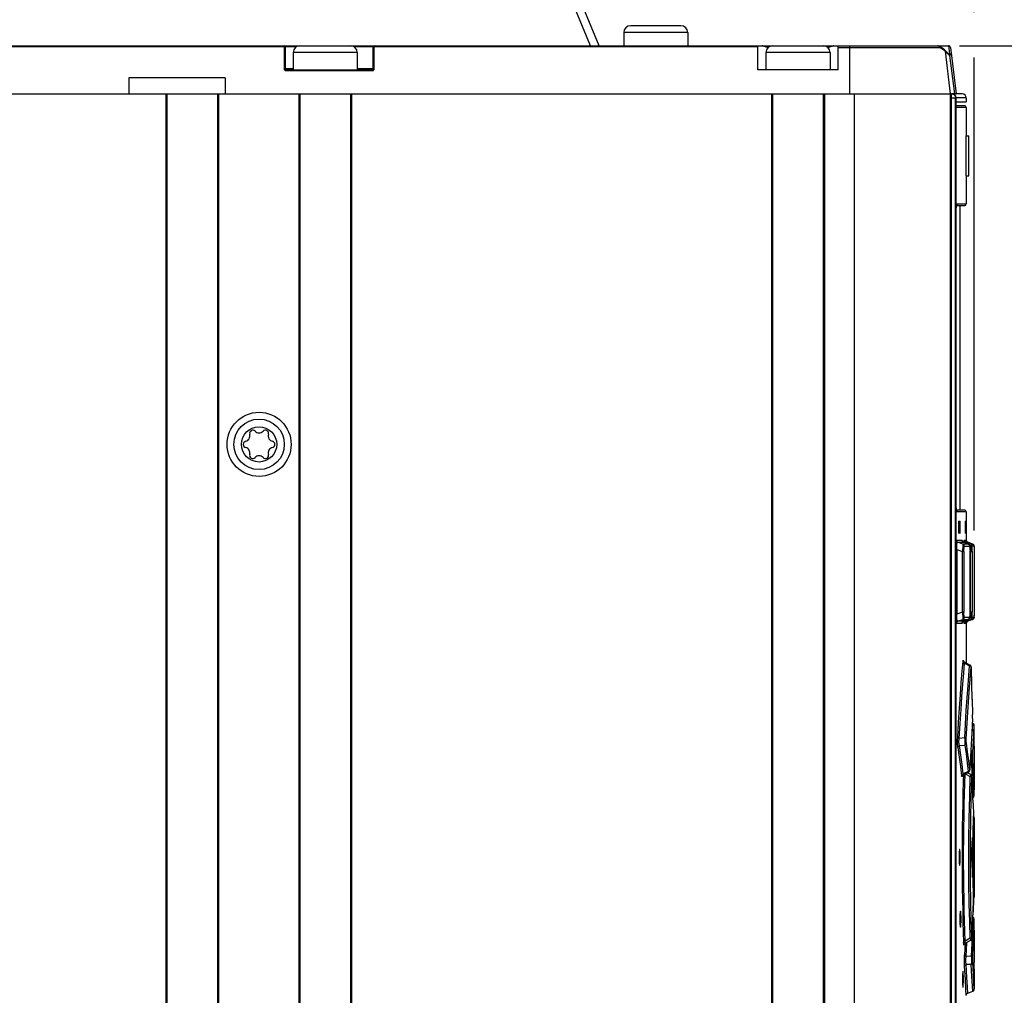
# Model space of a CAD drawing. Extents: x 0 to 594, y 0 to 420.
# Tile 19 of 51: x 224 to 249, y 242 to 266. Entities that reach past the tile are written whole.
import ezdxf

# ---------------------------------------------------------------- set-up
doc = ezdxf.new("R2010")
doc.units = 0
doc.header["$LTSCALE"] = 32.67
doc.layers.get('0').update_dxf_attribs({"linetype": 'CONTINUOUS'})
doc.styles.get("Standard").update_dxf_attribs({"font": 'txt', "width": 0.8})
doc.dimstyles.get("Standard").update_dxf_attribs({"dimtxt": 2.5, "dimasz": 2.5, "dimexe": 1.25, "dimexo": 0.625, "dimtad": 1, "dimcen": 2.5, "dimazin": 3, "dimtfac": 1, "dimtmove": 0, "dimatfit": 3})

# ---------------------------------------------------------------- blocks, each defined once
blk = doc.blocks.new('_FILLED')
at = {"color": 0, "linetype": 'BYBLOCK'}
blk.add_solid([(0, 0), (-1, 0.1429), (-1, -0.1429)], dxfattribs=at)
blk = doc.blocks.new('*D9')
at = {"color": 2, "linetype": 'CONTINUOUS'}
for p, q in [((199.576, 273.39), (199.576, 293.263)), ((247.978, 266.382), (247.978, 293.263)), ((199.576, 292.263), (223.777, 292.263)), ((247.978, 292.263), (223.777, 292.263)), ((247.978, 253.442), (247.978, 265.248))]:
    blk.add_line(p, q, dxfattribs=at)
at = {"color": 2, "linetype": 'CONTINUOUS', "xscale": 3.5, "yscale": 3.5, "zscale": 3.5, "rotation": 180}
blk.add_blockref('_FILLED', (199.576, 292.263), dxfattribs=at)
at = {"color": 2, "linetype": 'CONTINUOUS', "xscale": 3.5, "yscale": 3.5, "zscale": 3.5}
blk.add_blockref('_FILLED', (247.978, 292.263), dxfattribs=at)
at = {"color": 5, "linetype": 'CONTINUOUS', "width": 0.8}
blk.add_text('242', height=3.5, dxfattribs=at).set_placement((219.485, 293.138))
blk = doc.blocks.new('*D10')
at = {"color": 2, "linetype": 'CONTINUOUS'}
for p, q in [((236.394, 273.841), (245.941, 273.841)), ((249.837, 273.841), (274.466, 273.841)), ((273.466, 273.841), (273.466, 213.592)), ((273.466, 153.343), (273.466, 213.592)), ((211.719, 153.343), (274.466, 153.343))]:
    blk.add_line(p, q, dxfattribs=at)
at = {"color": 2, "linetype": 'CONTINUOUS', "xscale": 3.5, "yscale": 3.5, "zscale": 3.5}
for p, rotation in [((273.466, 273.841), 90), ((273.466, 153.343), 270)]:
    blk.add_blockref('_FILLED', p, dxfattribs=dict(at, rotation=rotation))
at = {"color": 5, "linetype": 'CONTINUOUS', "width": 0.8}
blk.add_text('602', height=3.5, rotation=90, dxfattribs=at).set_placement((272.591, 209.119))
blk = doc.blocks.new('*D12')
at = {"color": 2, "linetype": 'CONTINUOUS'}
for p, q in [((247.607, 265.543), (262.285, 265.543)), ((261.285, 265.543), (261.285, 219.543)), ((261.285, 173.543), (261.285, 219.543)), ((248.493, 173.543), (262.285, 173.543))]:
    blk.add_line(p, q, dxfattribs=at)
at = {"color": 2, "linetype": 'CONTINUOUS', "xscale": 3.5, "yscale": 3.5, "zscale": 3.5}
for p, rotation in [((261.285, 265.543), 90), ((261.285, 173.543), 270)]:
    blk.add_blockref('_FILLED', p, dxfattribs=dict(at, rotation=rotation))
at = {"color": 5, "linetype": 'CONTINUOUS', "width": 0.8}
blk.add_text('460', height=3.5, rotation=90, dxfattribs=at).set_placement((260.41, 214.52))

msp = doc.modelspace()

# ---------------------------------------------------------------- linework, layer by layer
at = {"color": 7, "linetype": 'CONTINUOUS'}
for p, q in [((238.401, 265.543), (237.505, 267.707)), ((238.618, 265.543), (237.69, 267.783)), ((240.656, 266.043), (239.396, 266.043)), ((239.226, 265.873), (239.226, 265.543)), ((240.826, 265.873), (239.226, 265.873)), ((240.826, 265.873), (240.826, 265.543)), ((200.076, 265.543), (247.331, 265.543)), ((202.902, 265.521), (230.75, 265.521)), ((230.75, 265.543), (230.75, 264.973)), ((230.776, 265.517), (230.776, 264.969)), ((231.055, 265.517), (230.776, 265.517)), ((232.976, 265.517), (232.496, 265.517)), ((232.976, 264.969), (232.976, 265.517)), ((233.002, 264.973), (233.002, 265.543)), ((233.002, 265.521), (242.576, 265.521)), ((242.576, 264.943), (242.576, 265.543)), ((244.576, 264.943), (244.576, 265.543)), ((244.576, 265.499), (247.109, 265.499)), ((244.868, 264.343), (244.868, 265.543)), ((247.14, 265.509), (247.083, 265.539)), ((247.248, 265.411), (247.212, 265.441)), ((247.347, 265.328), (247.234, 265.44)), ((247.331, 265.543), (247.356, 265.343)), ((247.381, 265.499), (247.523, 264.343)), ((230.976, 265.373), (230.976, 264.943)), ((232.576, 265.373), (230.976, 265.373)), ((232.576, 265.373), (232.576, 264.943)), ((242.776, 265.373), (242.776, 264.943)), ((244.376, 265.373), (242.776, 265.373)), ((244.376, 265.373), (244.376, 264.943)), ((247.248, 265.411), (247.377, 264.343)), ((247.362, 265.297), (247.248, 265.411)), ((247.331, 265.343), (247.356, 265.343)), ((247.362, 265.297), (247.481, 264.343)), ((230.976, 264.969), (230.776, 264.969)), ((230.802, 264.943), (230.802, 264.921)), ((230.802, 264.943), (232.95, 264.943)), ((232.976, 264.969), (232.576, 264.969)), ((232.95, 264.943), (232.95, 264.921)), ((244.576, 264.943), (242.576, 264.943)), ((226.876, 264.743), (226.876, 264.343)), ((229.276, 264.743), (226.876, 264.743)), ((229.276, 264.743), (229.276, 264.343)), ((230.802, 264.921), (232.95, 264.921)), ((199.796, 264.343), (247.523, 264.343)), ((227.796, 264.343), (227.796, 174.003)), ((227.824, 264.343), (227.824, 174.003)), ((229.087, 264.343), (229.087, 174.003)), ((229.116, 264.343), (229.116, 174.003)), ((231.116, 264.343), (231.116, 174.003)), ((231.144, 264.343), (231.144, 174.003)), ((232.407, 264.343), (232.407, 174.003)), ((232.436, 264.343), (232.436, 174.003)), ((242.916, 264.343), (242.916, 174.003)), ((242.944, 264.343), (242.944, 174.003)), ((244.207, 264.343), (244.207, 174.003)), ((244.236, 264.343), (244.236, 174.003)), ((244.976, 264.343), (244.976, 174.003)), ((247.376, 264.343), (247.376, 174.003)), ((247.376, 264.243), (247.517, 264.243)), ((247.408, 238.148), (247.408, 264.343)), ((247.434, 264.342), (247.417, 264.343)), ((247.433, 264.342), (247.448, 264.338)), ((247.678, 264.341), (247.436, 264.341)), ((247.448, 264.338), (247.462, 264.332)), ((247.462, 264.332), (247.474, 264.325)), ((247.507, 238.243), (247.507, 264.243)), ((247.516, 264.243), (247.516, 238.243)), ((247.517, 264.243), (247.517, 264.247)), ((247.517, 264.243), (247.517, 238.243)), ((247.778, 264.241), (247.517, 264.241)), ((247.778, 264.241), (247.778, 264.141)), ((247.517, 264.141), (247.778, 264.141)), ((247.738, 264.043), (247.517, 264.043)), ((247.778, 264.003), (247.517, 264.003)), ((247.778, 264.003), (247.778, 263.293)), ((247.769, 263.293), (247.769, 262.293)), ((247.769, 263.293), (247.838, 263.293)), ((247.83, 263.293), (247.83, 262.293)), ((247.838, 262.293), (247.838, 263.293)), ((247.769, 262.293), (247.838, 262.293)), ((247.778, 262.293), (247.778, 261.593)), ((247.517, 261.553), (247.738, 261.553)), ((247.525, 261.413), (247.528, 261.486)), ((247.528, 261.486), (247.534, 261.544)), ((247.548, 261.593), (247.778, 261.593)), ((247.628, 253.953), (247.628, 261.553)), ((247.524, 261.333), (247.525, 261.413)), ((247.524, 254.156), (247.524, 261.333)), ((247.524, 261.333), (247.524, 261.333)), ((247.525, 254.094), (247.524, 254.173)), ((247.524, 254.173), (247.524, 254.173)), ((247.524, 254.139), (247.524, 254.156)), ((247.528, 254.021), (247.525, 254.094)), ((247.534, 253.963), (247.528, 254.021)), ((247.541, 253.926), (247.534, 253.963)), ((247.738, 253.953), (247.536, 253.953)), ((247.548, 253.913), (247.541, 253.926)), ((247.778, 253.913), (247.548, 253.913)), ((247.778, 253.913), (247.778, 253.187)), ((247.584, 253.633), (247.584, 253.413)), ((247.587, 253.673), (247.62, 253.673)), ((247.603, 253.633), (247.603, 253.413)), ((247.623, 253.633), (247.603, 253.633)), ((247.623, 253.413), (247.623, 253.633)), ((247.751, 253.633), (247.751, 253.413)), ((247.764, 253.633), (247.751, 253.633)), ((247.753, 253.673), (247.764, 253.673)), ((247.764, 253.413), (247.764, 253.633)), ((247.62, 253.373), (247.587, 253.373)), ((247.603, 253.413), (247.623, 253.413)), ((247.751, 253.413), (247.764, 253.413)), ((247.764, 253.373), (247.753, 253.373)), ((247.527, 253.205), (247.668, 253.205)), ((247.566, 253.149), (247.707, 253.149)), ((247.692, 253.105), (247.566, 253.149)), ((247.668, 253.205), (247.673, 253.182)), ((247.668, 253.205), (247.673, 253.193)), ((247.673, 253.193), (247.674, 253.181)), ((247.674, 253.183), (247.673, 253.183)), ((247.673, 253.182), (247.687, 253.162)), ((247.687, 253.162), (247.707, 253.149)), ((247.707, 253.149), (247.707, 253.149)), ((247.827, 253.105), (247.708, 253.149)), ((247.728, 253.205), (247.775, 253.205)), ((247.767, 253.149), (247.814, 253.149)), ((247.89, 253.105), (247.767, 253.149)), ((247.775, 253.205), (247.775, 253.193)), ((247.775, 253.205), (247.78, 253.182)), ((247.935, 253.105), (247.814, 253.149)), ((247.814, 253.149), (247.814, 253.149)), ((247.517, 252.969), (247.542, 252.969)), ((247.542, 252.969), (247.542, 251.357)), ((247.542, 252.969), (247.679, 252.921)), ((247.679, 251.405), (247.679, 252.921)), ((247.679, 252.921), (247.719, 252.921)), ((247.826, 253.105), (247.692, 253.105)), ((247.719, 252.921), (247.719, 251.405)), ((247.865, 253.048), (247.731, 253.048)), ((247.827, 253.105), (247.826, 253.105)), ((247.874, 252.914), (247.874, 252.935)), ((247.874, 252.923), (247.885, 252.919)), ((247.874, 252.914), (247.874, 252.914)), ((247.885, 251.408), (247.885, 252.919)), ((247.885, 252.919), (247.924, 252.919)), ((247.935, 253.105), (247.89, 253.105)), ((247.924, 252.919), (247.924, 251.408)), ((247.974, 253.049), (247.93, 253.049)), ((247.935, 253.105), (247.935, 253.105)), ((247.935, 253.105), (247.955, 253.092)), ((247.955, 253.092), (247.969, 253.072)), ((247.969, 253.072), (247.974, 253.049)), ((247.975, 253.04), (247.975, 253.044)), ((247.975, 253.035), (247.975, 253.04)), ((247.975, 253.038), (247.975, 253.01)), ((247.975, 253.016), (247.975, 252.968)), ((247.975, 252.989), (247.975, 251.357)), ((247.874, 251.413), (247.874, 251.413)), ((247.885, 251.408), (247.874, 251.404)), ((247.924, 251.408), (247.885, 251.408)), ((247.542, 251.357), (247.517, 251.357)), ((247.679, 251.405), (247.542, 251.357)), ((247.566, 251.178), (247.692, 251.222)), ((247.707, 251.178), (247.566, 251.178)), ((247.719, 251.405), (247.679, 251.405)), ((247.707, 251.178), (247.687, 251.165)), ((247.692, 251.222), (247.826, 251.222)), ((247.707, 251.178), (247.707, 251.178)), ((247.827, 251.222), (247.708, 251.178)), ((247.722, 251.167), (247.721, 251.183)), ((247.731, 251.278), (247.865, 251.278)), ((247.767, 251.178), (247.89, 251.222)), ((247.814, 251.178), (247.767, 251.178)), ((247.935, 251.222), (247.814, 251.178)), ((247.814, 251.178), (247.814, 251.178)), ((247.826, 251.222), (247.827, 251.222)), ((247.89, 251.222), (247.935, 251.222)), ((247.93, 251.278), (247.974, 251.278)), ((247.956, 251.235), (247.935, 251.222)), ((247.935, 251.222), (247.935, 251.222)), ((247.969, 251.255), (247.956, 251.235)), ((247.974, 251.278), (247.969, 251.255)), ((247.975, 251.288), (247.974, 251.278)), ((247.976, 251.385), (247.975, 251.315)), ((247.975, 251.308), (247.975, 251.33)), ((247.975, 251.287), (247.975, 251.315)), ((247.668, 251.121), (247.527, 251.121)), ((247.775, 251.121), (247.728, 251.121)), ((247.78, 251.145), (247.775, 251.121)), ((247.775, 251.133), (247.775, 251.121)), ((247.775, 251.128), (247.776, 251.131)), ((247.778, 251.139), (247.778, 250.133)), ((247.869, 250.086), (247.735, 250.155)), ((247.737, 250.132), (247.86, 250.069)), ((247.822, 249.581), (247.86, 250.069)), ((247.905, 249.994), (247.904, 250.018)), ((247.916, 249.613), (247.905, 250.001)), ((247.905, 249.994), (247.905, 249.995)), ((247.778, 248.952), (247.822, 249.581)), ((247.926, 249.229), (247.916, 249.618)), ((247.926, 249.232), (247.935, 248.852)), ((247.738, 248.268), (247.778, 248.952)), ((247.934, 248.75), (247.913, 248.403)), ((247.934, 248.76), (247.935, 248.772)), ((247.934, 248.75), (247.935, 248.77)), ((247.934, 248.75), (247.934, 248.746)), ((247.935, 248.853), (247.935, 248.852)), ((247.935, 248.823), (247.935, 248.836)), ((247.935, 248.784), (247.935, 248.796)), ((247.938, 248.625), (247.927, 248.629)), ((247.93, 248.473), (247.938, 248.625)), ((247.969, 248.42), (247.978, 248.569)), ((247.978, 248.569), (247.977, 248.575)), ((247.978, 248.062), (247.978, 248.565)), ((247.738, 248.268), (247.602, 248.251)), ((247.913, 248.403), (247.89, 247.955)), ((247.608, 248.073), (247.74, 248.089)), ((247.81, 247.916), (247.779, 248.137)), ((247.903, 247.947), (247.911, 248.111)), ((247.942, 247.902), (247.95, 248.064)), ((247.89, 247.955), (247.87, 247.493)), ((247.881, 247.752), (247.903, 247.751)), ((247.903, 247.947), (247.89, 247.947)), ((247.87, 247.502), (247.869, 247.479)), ((247.871, 247.499), (247.87, 247.502)), ((247.975, 247.592), (247.975, 247.563)), ((247.976, 247.523), (247.978, 247.523)), ((247.978, 247.523), (247.978, 247.098)), ((247.825, 247.427), (247.701, 247.366)), ((247.701, 247.346), (247.833, 247.412)), ((247.751, 247.371), (247.877, 247.3)), ((247.888, 247.349), (247.803, 247.396)), ((247.921, 247.286), (247.92, 247.296)), ((247.92, 247.292), (247.922, 247.273)), ((247.921, 247.281), (247.921, 247.286)), ((247.922, 247.276), (247.921, 247.281)), ((247.922, 247.276), (247.935, 246.957)), ((247.922, 247.273), (247.922, 247.276)), ((247.978, 247.098), (247.969, 246.825)), ((247.977, 247.073), (247.977, 247.09)), ((247.946, 246.64), (247.935, 246.964)), ((247.969, 246.822), (247.969, 246.826)), ((247.97, 246.829), (247.97, 246.83)), ((247.946, 246.641), (247.956, 246.325)), ((247.956, 246.327), (247.956, 246.325)), ((247.957, 246.287), (247.956, 246.3)), ((247.957, 246.261), (247.957, 246.274)), ((247.976, 246.156), (247.978, 246.268)), ((247.978, 246.268), (247.978, 244.298)), ((247.952, 245.934), (247.956, 246.235)), ((247.956, 246.232), (247.956, 246.231)), ((247.973, 245.937), (247.976, 246.156)), ((247.933, 245.743), (247.933, 245.762)), ((247.949, 245.572), (247.953, 245.988)), ((247.971, 245.741), (247.973, 245.937)), ((247.933, 245.743), (247.929, 245.743)), ((247.933, 244.823), (247.933, 245.743)), ((247.949, 245.614), (247.948, 245.284)), ((247.969, 245.518), (247.971, 245.741)), ((247.969, 245.283), (247.969, 245.518)), ((247.612, 245.483), (247.609, 245.48)), ((247.913, 245.386), (247.913, 245.181)), ((247.948, 245.302), (247.949, 244.953)), ((247.948, 245.283), (247.969, 245.283)), ((247.969, 245.049), (247.969, 245.283)), ((247.971, 244.826), (247.969, 245.049)), ((247.929, 244.823), (247.933, 244.823)), ((247.933, 244.805), (247.933, 244.823)), ((247.952, 244.633), (247.949, 244.996)), ((247.973, 244.63), (247.971, 244.826)), ((247.956, 244.32), (247.951, 244.715)), ((247.975, 244.473), (247.973, 244.63)), ((247.956, 244.335), (247.956, 244.334)), ((247.956, 244.267), (247.957, 244.28)), ((247.957, 244.294), (247.957, 244.307)), ((247.978, 244.298), (247.975, 244.473)), ((247.956, 244.241), (247.946, 243.925)), ((247.956, 244.241), (247.956, 244.24)), ((247.633, 243.942), (247.631, 243.939)), ((247.877, 243.266), (247.864, 243.676)), ((247.922, 243.291), (247.935, 243.61)), ((247.969, 243.747), (247.968, 243.743)), ((247.968, 243.743), (247.968, 243.726)), ((247.97, 243.736), (247.969, 243.748)), ((247.969, 243.744), (247.969, 243.746)), ((247.97, 243.738), (247.969, 243.744)), ((247.978, 243.469), (247.97, 243.738)), ((247.97, 243.736), (247.97, 243.738)), ((247.918, 243.279), (247.916, 243.3)), ((247.978, 243.469), (247.978, 243.043)), ((247.714, 243.119), (247.712, 243.161)), ((247.747, 243.14), (247.737, 242.851)), ((247.75, 243.142), (247.888, 243.217)), ((247.877, 243.266), (247.751, 243.196)), ((247.913, 243.132), (247.903, 242.816)), ((247.916, 243.251), (247.913, 243.132)), ((247.92, 243.273), (247.921, 243.277)), ((247.921, 243.277), (247.922, 243.291)), ((247.922, 243.291), (247.922, 243.294)), ((247.903, 242.816), (247.776, 242.811)), ((247.976, 243.043), (247.975, 243.038)), ((247.975, 243.038), (247.975, 243.003)), ((247.975, 243.003), (247.975, 242.975)), ((247.976, 243.043), (247.978, 243.043)), ((247.777, 242.617), (247.903, 242.62)), ((247.95, 242.504), (247.942, 242.664)), ((247.978, 242.503), (247.977, 242.668)), ((247.695, 242.443), (247.693, 242.44)), ((247.957, 242.363), (247.95, 242.504)), ((247.969, 242.147), (247.957, 242.363)), ((247.978, 242.503), (247.978, 242.001)), ((247.938, 241.942), (247.924, 242.191)), ((247.978, 241.998), (247.969, 242.147)), ((247.693, 242.046), (247.695, 242.043)), ((247.817, 241.898), (247.808, 242.044)), ((247.817, 241.898), (247.938, 241.942))]:
    msp.add_line(p, q, dxfattribs=at)
for points in [[(230.776, 265.517), (230.775, 265.518), (230.773, 265.519), (230.77, 265.519), (230.766, 265.52), (230.761, 265.52), (230.755, 265.52), (230.75, 265.521)], [(232.976, 265.517), (232.976, 265.518), (232.978, 265.519), (232.981, 265.519), (232.985, 265.52), (232.99, 265.52), (232.996, 265.52), (233.002, 265.521)], [(242.832, 265.5), (242.825, 265.501), (242.804, 265.506), (242.784, 265.511), (242.765, 265.516), (242.747, 265.521), (242.73, 265.527), (242.713, 265.532), (242.697, 265.538), (242.683, 265.543)], [(244.469, 265.543), (244.454, 265.538), (244.438, 265.532), (244.422, 265.527), (244.404, 265.521), (244.386, 265.516), (244.367, 265.511), (244.347, 265.506), (244.326, 265.501), (244.319, 265.5)], [(247.083, 265.539), (247.081, 265.54), (247.073, 265.543), (247.065, 265.543)], [(247.109, 265.499), (247.108, 265.508), (247.105, 265.517), (247.101, 265.524), (247.095, 265.531), (247.089, 265.536), (247.083, 265.539)], [(247.212, 265.441), (247.165, 265.47), (247.109, 265.499)], [(247.234, 265.44), (247.194, 265.474), (247.14, 265.509)], [(247.248, 265.411), (247.246, 265.421), (247.242, 265.43), (247.236, 265.438), (247.234, 265.44)], [(247.347, 265.328), (247.351, 265.323), (247.357, 265.315), (247.36, 265.306), (247.362, 265.297)], [(247.406, 265.298), (247.404, 265.308), (247.4, 265.316), (247.395, 265.324), (247.389, 265.331), (247.381, 265.336), (247.373, 265.34), (247.365, 265.343), (247.356, 265.343)], [(230.75, 264.973), (230.751, 264.962), (230.754, 264.953), (230.758, 264.944), (230.765, 264.936), (230.773, 264.929), (230.782, 264.924), (230.791, 264.921), (230.802, 264.921)], [(230.776, 264.969), (230.775, 264.97), (230.772, 264.971), (230.768, 264.972), (230.763, 264.972), (230.756, 264.972), (230.75, 264.973)], [(232.95, 264.921), (232.96, 264.921), (232.969, 264.924), (232.978, 264.929), (232.986, 264.936), (232.993, 264.944), (232.998, 264.953), (233.001, 264.962), (233.002, 264.973)], [(232.976, 264.969), (232.976, 264.97), (232.979, 264.971), (232.983, 264.972), (232.989, 264.972), (232.995, 264.972), (233.002, 264.973)], [(247.408, 264.343), (247.423, 264.342), (247.439, 264.338), (247.453, 264.332), (247.466, 264.324), (247.478, 264.314), (247.488, 264.302), (247.496, 264.289), (247.502, 264.274), (247.506, 264.259), (247.507, 264.243)], [(247.466, 264.331), (247.45, 264.338), (247.434, 264.342)], [(247.517, 264.247), (247.515, 264.263), (247.51, 264.28), (247.503, 264.295), (247.493, 264.309), (247.48, 264.321), (247.466, 264.331)], [(247.476, 264.324), (247.487, 264.314), (247.497, 264.302), (247.505, 264.289), (247.511, 264.274), (247.515, 264.259), (247.516, 264.243)], [(247.527, 261.463), (247.528, 261.474), (247.529, 261.485), (247.529, 261.495), (247.53, 261.505)], [(247.531, 261.514), (247.532, 261.522), (247.533, 261.53), (247.534, 261.537), (247.534, 261.544), (247.535, 261.55), (247.536, 261.555)], [(247.534, 261.544), (247.541, 261.581), (247.548, 261.593)], [(247.537, 261.56), (247.538, 261.564), (247.539, 261.567), (247.539, 261.569), (247.54, 261.571), (247.54, 261.571)], [(247.548, 261.593), (247.542, 261.573), (247.539, 261.57)], [(247.524, 261.381), (247.525, 261.396), (247.525, 261.41), (247.526, 261.424), (247.526, 261.438)], [(247.524, 261.333), (247.524, 261.35), (247.524, 261.366)], [(247.526, 254.062), (247.526, 254.076), (247.525, 254.091), (247.525, 254.106), (247.524, 254.122)], [(247.54, 253.935), (247.54, 253.935), (247.54, 253.936), (247.539, 253.938), (247.538, 253.941), (247.537, 253.945), (247.537, 253.95), (247.536, 253.955), (247.535, 253.961), (247.534, 253.968), (247.533, 253.976), (247.532, 253.984), (247.531, 253.993), (247.53, 254.003), (247.529, 254.013), (247.528, 254.025), (247.528, 254.036), (247.527, 254.049)], [(247.539, 253.936), (247.543, 253.933), (247.548, 253.913)], [(247.587, 253.673), (247.586, 253.668), (247.585, 253.653), (247.584, 253.633)], [(247.603, 253.633), (247.603, 253.653), (247.602, 253.668), (247.6, 253.673)], [(247.623, 253.633), (247.623, 253.654), (247.622, 253.668), (247.62, 253.673)], [(247.753, 253.673), (247.752, 253.668), (247.752, 253.653), (247.751, 253.633)], [(247.764, 253.633), (247.764, 253.653), (247.764, 253.668), (247.764, 253.673)], [(247.584, 253.413), (247.585, 253.393), (247.586, 253.379), (247.587, 253.373)], [(247.6, 253.373), (247.602, 253.379), (247.603, 253.394), (247.603, 253.413)], [(247.62, 253.373), (247.622, 253.379), (247.623, 253.393), (247.623, 253.413)], [(247.751, 253.413), (247.752, 253.393), (247.752, 253.379), (247.753, 253.373)], [(247.764, 253.373), (247.764, 253.379), (247.764, 253.393), (247.764, 253.413)], [(247.517, 253.184), (247.519, 253.194), (247.527, 253.205)], [(247.566, 253.149), (247.545, 253.162), (247.532, 253.182), (247.527, 253.205)], [(247.542, 252.969), (247.54, 253.003), (247.539, 253.035), (247.539, 253.063), (247.541, 253.087), (247.544, 253.109), (247.547, 253.126), (247.552, 253.139), (247.558, 253.147), (247.566, 253.149)], [(247.707, 253.149), (247.7, 253.153), (247.691, 253.158), (247.685, 253.164), (247.68, 253.17), (247.677, 253.176), (247.675, 253.179), (247.674, 253.182), (247.674, 253.183)], [(247.721, 253.144), (247.722, 253.161), (247.725, 253.194), (247.728, 253.205)], [(247.767, 253.149), (247.747, 253.162), (247.733, 253.181), (247.728, 253.205)], [(247.757, 253.13), (247.76, 253.142), (247.767, 253.149)], [(247.778, 253.185), (247.777, 253.19), (247.776, 253.193), (247.776, 253.196), (247.775, 253.198), (247.775, 253.199), (247.775, 253.199)], [(247.814, 253.149), (247.811, 253.15), (247.804, 253.154), (247.797, 253.158), (247.792, 253.163), (247.787, 253.169), (247.784, 253.174), (247.781, 253.18), (247.778, 253.185)], [(247.78, 253.182), (247.794, 253.162), (247.814, 253.149)], [(247.692, 253.105), (247.692, 253.094), (247.691, 253.067), (247.688, 253.027), (247.684, 252.977), (247.679, 252.921)], [(247.731, 253.048), (247.726, 253.072), (247.713, 253.092), (247.692, 253.105)], [(247.719, 252.921), (247.72, 252.972), (247.722, 253.012), (247.726, 253.038), (247.731, 253.048)], [(247.826, 253.105), (247.847, 253.092), (247.86, 253.072), (247.865, 253.048)], [(247.863, 253.069), (247.859, 253.076), (247.855, 253.083), (247.849, 253.09), (247.841, 253.097), (247.832, 253.102), (247.827, 253.105)], [(247.866, 253.057), (247.865, 253.063), (247.863, 253.069)], [(247.865, 253.048), (247.869, 253.038), (247.871, 253.01), (247.873, 252.967), (247.874, 252.914)], [(247.87, 253.031), (247.869, 253.038), (247.868, 253.045), (247.868, 253.051), (247.866, 253.057)], [(247.873, 252.951), (247.873, 252.965), (247.873, 252.979), (247.872, 252.991), (247.872, 253.003), (247.871, 253.013), (247.871, 253.022), (247.87, 253.031)], [(247.874, 251.393), (247.874, 251.409), (247.874, 252.914)], [(247.89, 253.105), (247.893, 253.094), (247.894, 253.067), (247.892, 253.026), (247.889, 252.976), (247.885, 252.919)], [(247.93, 253.048), (247.925, 253.072), (247.911, 253.092), (247.89, 253.105)], [(247.924, 252.919), (247.925, 252.971), (247.926, 253.012), (247.928, 253.039), (247.93, 253.049)], [(247.971, 253.068), (247.969, 253.073), (247.966, 253.078), (247.963, 253.083), (247.959, 253.088), (247.954, 253.093), (247.949, 253.097), (247.943, 253.101), (247.936, 253.104), (247.935, 253.105)], [(247.974, 253.056), (247.973, 253.059), (247.972, 253.064), (247.971, 253.068)], [(247.975, 253.038), (247.974, 253.05), (247.974, 253.051), (247.974, 253.053), (247.974, 253.056)], [(247.975, 253.044), (247.975, 253.046), (247.975, 253.048)], [(247.874, 251.413), (247.873, 251.359), (247.871, 251.316), (247.869, 251.288), (247.865, 251.278)], [(247.885, 251.408), (247.889, 251.35), (247.892, 251.299), (247.894, 251.259), (247.893, 251.232), (247.89, 251.222)], [(247.93, 251.278), (247.928, 251.289), (247.926, 251.316), (247.925, 251.357), (247.924, 251.408)], [(247.527, 251.121), (247.531, 251.145), (247.545, 251.165), (247.566, 251.178)], [(247.566, 251.178), (247.558, 251.18), (247.552, 251.188), (247.547, 251.201), (247.544, 251.218), (247.541, 251.239), (247.539, 251.264), (247.539, 251.292), (247.54, 251.323), (247.542, 251.357)], [(247.687, 251.165), (247.673, 251.145), (247.668, 251.121)], [(247.674, 251.144), (247.673, 251.143), (247.674, 251.143), (247.674, 251.145), (247.675, 251.148), (247.677, 251.152), (247.68, 251.157), (247.685, 251.163), (247.692, 251.169), (247.7, 251.174), (247.707, 251.178)], [(247.679, 251.405), (247.684, 251.348), (247.688, 251.299), (247.691, 251.259), (247.692, 251.233), (247.692, 251.222)], [(247.692, 251.222), (247.712, 251.235), (247.726, 251.254), (247.731, 251.278)], [(247.731, 251.278), (247.726, 251.289), (247.722, 251.316), (247.72, 251.356), (247.719, 251.405)], [(247.728, 251.121), (247.725, 251.133), (247.722, 251.167)], [(247.728, 251.121), (247.733, 251.145), (247.746, 251.165), (247.767, 251.178)], [(247.767, 251.178), (247.759, 251.186), (247.757, 251.196)], [(247.778, 251.142), (247.781, 251.147), (247.784, 251.153), (247.787, 251.158), (247.792, 251.163), (247.798, 251.168), (247.804, 251.173), (247.811, 251.176), (247.814, 251.178)], [(247.814, 251.178), (247.794, 251.165), (247.78, 251.145)], [(247.784, 251.153), (247.787, 251.158), (247.791, 251.162), (247.795, 251.167), (247.801, 251.171), (247.807, 251.174), (247.813, 251.177), (247.814, 251.178)], [(247.865, 251.278), (247.861, 251.255), (247.847, 251.235), (247.826, 251.222)], [(247.827, 251.222), (247.832, 251.224), (247.841, 251.23), (247.849, 251.237), (247.855, 251.244), (247.86, 251.252), (247.863, 251.258)], [(247.863, 251.258), (247.865, 251.265), (247.867, 251.271), (247.868, 251.277), (247.869, 251.283)], [(247.869, 251.283), (247.869, 251.29), (247.87, 251.297)], [(247.87, 251.297), (247.871, 251.306), (247.871, 251.315), (247.872, 251.325), (247.872, 251.337), (247.873, 251.349), (247.873, 251.363), (247.873, 251.377)], [(247.89, 251.222), (247.911, 251.234), (247.925, 251.254), (247.93, 251.278)], [(247.935, 251.222), (247.937, 251.223), (247.944, 251.226), (247.95, 251.23), (247.956, 251.235), (247.96, 251.24), (247.964, 251.245), (247.967, 251.25), (247.97, 251.255)], [(247.97, 251.255), (247.972, 251.261), (247.973, 251.265), (247.974, 251.269), (247.974, 251.272), (247.974, 251.274), (247.974, 251.276), (247.974, 251.277), (247.975, 251.279), (247.975, 251.281), (247.975, 251.283), (247.975, 251.287)], [(247.527, 251.121), (247.519, 251.133), (247.517, 251.143)], [(247.674, 251.146), (247.673, 251.133), (247.668, 251.121)], [(247.776, 251.131), (247.776, 251.133), (247.777, 251.137), (247.778, 251.142)], [(247.778, 251.139), (247.779, 251.143), (247.781, 251.148)], [(247.563, 248.279), (247.584, 248.654), (247.607, 249.009), (247.63, 249.342), (247.653, 249.649), (247.676, 249.929), (247.697, 250.18)], [(247.697, 250.18), (247.7, 250.203), (247.703, 250.207), (247.706, 250.191)], [(247.697, 250.18), (247.702, 250.16), (247.716, 250.144), (247.737, 250.132)], [(247.706, 250.191), (247.709, 250.158), (247.711, 250.109)], [(247.718, 250.168), (247.714, 250.173), (247.711, 250.179), (247.708, 250.183), (247.707, 250.187), (247.706, 250.19), (247.706, 250.19)], [(247.602, 248.251), (247.624, 248.623), (247.646, 248.974), (247.67, 249.303), (247.693, 249.607), (247.715, 249.884), (247.737, 250.132)], [(247.735, 250.155), (247.731, 250.157), (247.724, 250.162), (247.718, 250.168)], [(247.737, 250.132), (247.735, 250.151), (247.735, 250.155)], [(247.777, 248.239), (247.817, 248.909), (247.861, 249.534), (247.9, 250.021)], [(247.869, 250.086), (247.867, 250.085), (247.86, 250.069)], [(247.86, 250.069), (247.88, 250.058), (247.894, 250.041), (247.9, 250.021)], [(247.904, 250.014), (247.904, 250.02), (247.904, 250.025), (247.903, 250.03), (247.903, 250.034), (247.902, 250.038), (247.901, 250.043), (247.9, 250.047), (247.899, 250.052), (247.896, 250.058), (247.893, 250.064), (247.889, 250.07), (247.884, 250.076), (247.878, 250.081), (247.871, 250.086), (247.869, 250.086)], [(247.904, 250.018), (247.903, 250.031), (247.901, 250.032), (247.9, 250.021)], [(247.935, 248.77), (247.935, 248.796), (247.935, 248.824), (247.935, 248.852)], [(247.911, 248.111), (247.924, 248.375), (247.93, 248.473)], [(247.977, 248.575), (247.976, 248.583), (247.973, 248.592), (247.969, 248.6), (247.963, 248.608), (247.955, 248.615), (247.946, 248.621), (247.938, 248.625)], [(247.569, 248.025), (247.565, 248.064), (247.562, 248.112), (247.561, 248.169), (247.561, 248.225), (247.563, 248.279)], [(247.602, 248.251), (247.583, 248.258), (247.569, 248.268), (247.563, 248.279)], [(247.608, 248.073), (247.603, 248.087), (247.599, 248.104), (247.596, 248.122), (247.594, 248.142), (247.593, 248.162), (247.594, 248.183), (247.595, 248.205), (247.598, 248.228), (247.602, 248.251)], [(247.738, 248.268), (247.742, 248.22), (247.744, 248.169), (247.743, 248.124), (247.74, 248.089)], [(247.777, 248.239), (247.771, 248.251), (247.758, 248.261), (247.738, 248.268)], [(247.779, 248.137), (247.777, 248.157), (247.776, 248.183), (247.776, 248.211), (247.777, 248.239)], [(247.95, 248.064), (247.964, 248.324), (247.969, 248.42)], [(247.569, 248.025), (247.574, 248.044), (247.588, 248.061), (247.608, 248.073)], [(247.569, 248.025), (247.603, 247.789), (247.634, 247.554), (247.661, 247.318)], [(247.701, 247.366), (247.673, 247.602), (247.642, 247.837), (247.608, 248.073)], [(247.74, 248.089), (247.76, 248.1), (247.774, 248.117), (247.779, 248.137)], [(247.74, 248.089), (247.771, 247.868), (247.799, 247.648), (247.825, 247.427)], [(247.978, 248.062), (247.977, 247.898), (247.977, 247.745), (247.975, 247.592)], [(247.864, 247.475), (247.838, 247.696), (247.81, 247.916)], [(247.903, 247.947), (247.908, 247.903), (247.91, 247.851), (247.908, 247.798), (247.903, 247.751)], [(247.942, 247.902), (247.937, 247.921), (247.923, 247.937), (247.903, 247.947)], [(247.903, 247.751), (247.923, 247.76), (247.937, 247.774), (247.942, 247.79)], [(247.903, 247.751), (247.913, 247.434), (247.916, 247.316)], [(247.942, 247.79), (247.942, 247.819), (247.941, 247.849), (247.942, 247.878), (247.942, 247.902)], [(247.968, 246.841), (247.961, 247.157), (247.953, 247.474), (247.942, 247.79)], [(247.864, 247.475), (247.859, 247.456), (247.845, 247.439), (247.825, 247.427)], [(247.833, 247.412), (247.837, 247.413), (247.844, 247.419), (247.851, 247.424), (247.856, 247.431), (247.86, 247.437), (247.863, 247.443), (247.865, 247.449), (247.866, 247.454), (247.867, 247.459), (247.868, 247.463), (247.868, 247.468), (247.869, 247.474), (247.869, 247.48)], [(247.869, 247.479), (247.868, 247.467), (247.866, 247.466), (247.864, 247.475)], [(247.975, 247.563), (247.975, 247.543), (247.975, 247.529), (247.976, 247.523)], [(247.701, 247.366), (247.681, 247.355), (247.667, 247.338), (247.661, 247.318)], [(247.672, 247.315), (247.672, 247.307), (247.668, 247.293), (247.665, 247.297), (247.661, 247.318)], [(247.71, 247.351), (247.703, 247.159), (247.695, 246.897), (247.688, 246.621), (247.682, 246.334), (247.677, 246.04), (247.674, 245.74), (247.672, 245.437), (247.672, 245.132), (247.674, 244.827), (247.677, 244.527), (247.682, 244.233), (247.688, 243.947), (247.695, 243.671), (247.703, 243.408), (247.712, 243.161)], [(247.672, 247.312), (247.672, 247.312), (247.672, 247.313), (247.672, 247.315), (247.674, 247.318), (247.676, 247.322), (247.679, 247.327), (247.683, 247.333), (247.689, 247.339), (247.696, 247.344), (247.701, 247.346)], [(247.701, 247.346), (247.7, 247.348), (247.701, 247.366)], [(247.751, 243.196), (247.743, 243.439), (247.734, 243.698), (247.727, 243.969), (247.721, 244.25), (247.716, 244.539), (247.713, 244.834), (247.711, 245.132), (247.711, 245.432), (247.713, 245.731), (247.716, 246.026), (247.721, 246.316), (247.727, 246.597), (247.734, 246.869), (247.743, 247.128), (247.751, 247.371)], [(247.825, 247.427), (247.831, 247.412), (247.833, 247.412)], [(247.85, 246.255), (247.862, 246.809), (247.877, 247.3)], [(247.888, 247.349), (247.888, 247.349), (247.884, 247.334), (247.877, 247.3)], [(247.877, 247.3), (247.897, 247.293), (247.911, 247.281), (247.916, 247.267)], [(247.916, 243.3), (247.903, 243.715), (247.892, 244.167), (247.885, 244.676), (247.881, 245.184), (247.883, 245.711), (247.889, 246.23), (247.901, 246.777), (247.916, 247.267)], [(247.92, 247.296), (247.92, 247.3), (247.919, 247.305), (247.918, 247.31), (247.917, 247.315), (247.915, 247.32), (247.912, 247.326), (247.907, 247.332), (247.902, 247.338), (247.896, 247.344), (247.889, 247.349), (247.888, 247.349)], [(247.916, 247.267), (247.918, 247.288), (247.919, 247.297), (247.92, 247.292)], [(247.968, 246.841), (247.963, 246.824), (247.949, 246.811), (247.94, 246.807)], [(247.942, 246.769), (247.945, 246.771), (247.95, 246.775), (247.954, 246.78), (247.958, 246.784), (247.961, 246.789), (247.963, 246.794), (247.965, 246.799), (247.967, 246.804), (247.968, 246.808), (247.968, 246.811), (247.969, 246.814), (247.969, 246.816), (247.969, 246.818), (247.969, 246.82), (247.969, 246.823)], [(247.942, 246.769), (247.945, 246.771), (247.949, 246.775), (247.954, 246.779), (247.957, 246.783), (247.96, 246.788), (247.963, 246.793), (247.965, 246.797), (247.966, 246.802), (247.968, 246.806), (247.968, 246.81)], [(247.968, 246.841), (247.968, 246.823), (247.969, 246.819)], [(247.968, 246.81), (247.969, 246.813), (247.969, 246.815), (247.969, 246.817), (247.969, 246.819), (247.97, 246.83)], [(247.864, 243.676), (247.853, 244.128), (247.845, 244.65), (247.842, 245.174), (247.844, 245.72), (247.85, 246.255)], [(247.956, 246.232), (247.957, 246.264), (247.956, 246.298), (247.956, 246.325)], [(247.966, 246.304), (247.965, 246.305), (247.964, 246.306), (247.963, 246.308), (247.962, 246.309), (247.96, 246.311), (247.959, 246.312), (247.957, 246.313), (247.956, 246.314)], [(247.978, 246.268), (247.978, 246.269), (247.978, 246.27), (247.977, 246.272), (247.977, 246.273), (247.977, 246.274), (247.977, 246.275), (247.977, 246.276), (247.977, 246.277), (247.977, 246.279), (247.976, 246.28), (247.976, 246.281), (247.976, 246.283), (247.976, 246.284), (247.975, 246.285), (247.975, 246.286), (247.974, 246.288), (247.974, 246.289), (247.973, 246.29), (247.973, 246.292), (247.972, 246.293), (247.972, 246.294), (247.971, 246.296), (247.97, 246.297), (247.97, 246.298), (247.969, 246.3), (247.968, 246.301), (247.967, 246.302), (247.966, 246.304)], [(247.909, 245.312), (247.917, 245.465), (247.924, 245.618), (247.93, 245.772)], [(247.931, 245.783), (247.931, 245.781), (247.93, 245.772)], [(247.933, 245.762), (247.932, 245.776), (247.932, 245.783), (247.931, 245.783)], [(247.609, 245.48), (247.604, 245.456), (247.6, 245.411), (247.597, 245.352), (247.596, 245.283)], [(247.596, 245.283), (247.597, 245.215), (247.6, 245.155), (247.604, 245.111)], [(247.607, 245.283), (247.606, 245.351), (247.604, 245.412), (247.602, 245.431)], [(247.602, 245.135), (247.604, 245.155), (247.606, 245.215), (247.607, 245.283)], [(247.627, 245.283), (247.626, 245.351), (247.624, 245.411), (247.62, 245.456), (247.615, 245.48), (247.612, 245.483)], [(247.612, 245.083), (247.615, 245.086), (247.62, 245.11), (247.624, 245.155), (247.626, 245.215), (247.627, 245.283)], [(247.909, 245.312), (247.909, 245.303), (247.909, 245.294), (247.909, 245.283)], [(247.909, 245.283), (247.909, 245.273), (247.909, 245.263), (247.909, 245.255)], [(247.604, 245.111), (247.609, 245.086), (247.612, 245.083)], [(247.909, 245.255), (247.917, 245.102), (247.924, 244.948), (247.93, 244.795)], [(247.93, 244.795), (247.931, 244.785), (247.931, 244.783)], [(247.931, 244.783), (247.932, 244.784), (247.932, 244.791), (247.933, 244.805)], [(247.956, 244.241), (247.956, 244.269), (247.957, 244.304), (247.956, 244.335)], [(247.965, 244.262), (247.967, 244.264), (247.968, 244.266), (247.969, 244.268), (247.97, 244.27), (247.971, 244.272), (247.972, 244.274), (247.973, 244.276), (247.974, 244.278), (247.975, 244.28), (247.975, 244.282), (247.976, 244.284), (247.976, 244.286), (247.977, 244.287), (247.977, 244.289), (247.977, 244.291), (247.977, 244.293), (247.977, 244.294), (247.977, 244.296), (247.978, 244.297), (247.978, 244.298)], [(247.935, 243.604), (247.946, 243.927), (247.956, 244.243)], [(247.956, 244.252), (247.957, 244.253), (247.959, 244.255), (247.96, 244.256), (247.962, 244.258), (247.964, 244.26), (247.965, 244.262)], [(247.631, 243.939), (247.626, 243.915), (247.622, 243.87), (247.62, 243.811), (247.619, 243.742)], [(247.627, 243.742), (247.627, 243.81), (247.624, 243.871), (247.623, 243.882)], [(247.647, 243.742), (247.647, 243.81), (247.644, 243.87), (247.641, 243.915), (247.636, 243.939), (247.633, 243.942)], [(247.968, 243.755), (247.968, 243.758), (247.967, 243.762), (247.966, 243.766), (247.964, 243.771), (247.962, 243.775), (247.96, 243.78), (247.957, 243.784), (247.953, 243.788), (247.949, 243.792), (247.944, 243.796), (247.942, 243.798)], [(247.619, 243.742), (247.62, 243.674), (247.622, 243.614), (247.626, 243.57)], [(247.623, 243.602), (247.624, 243.614), (247.627, 243.674), (247.627, 243.742)], [(247.626, 243.57), (247.631, 243.545), (247.633, 243.542)], [(247.633, 243.542), (247.636, 243.545), (247.641, 243.569), (247.644, 243.614), (247.647, 243.674), (247.647, 243.742)], [(247.94, 243.76), (247.949, 243.756), (247.963, 243.743), (247.968, 243.726)], [(247.942, 242.776), (247.953, 243.093), (247.961, 243.409), (247.968, 243.726)], [(247.969, 243.748), (247.969, 243.751), (247.969, 243.753), (247.968, 243.755)], [(247.916, 243.3), (247.911, 243.286), (247.897, 243.274), (247.877, 243.266)], [(247.751, 243.196), (247.731, 243.188), (247.717, 243.176), (247.712, 243.161)], [(247.722, 243.109), (247.72, 243.09), (247.717, 243.094), (247.714, 243.119)], [(247.722, 243.105), (247.722, 243.105), (247.722, 243.106), (247.722, 243.108), (247.723, 243.111), (247.725, 243.115), (247.728, 243.12), (247.731, 243.125)], [(247.731, 243.125), (247.736, 243.131), (247.741, 243.136), (247.748, 243.14), (247.75, 243.142)], [(247.75, 243.142), (247.749, 243.143), (247.748, 243.149), (247.748, 243.159), (247.749, 243.175), (247.751, 243.196)], [(247.776, 242.811), (247.788, 243.148), (247.788, 243.163)], [(247.877, 243.266), (247.883, 243.237), (247.887, 243.221), (247.888, 243.217)], [(247.888, 243.217), (247.896, 243.222), (247.902, 243.227), (247.907, 243.233), (247.911, 243.239), (247.914, 243.246), (247.916, 243.251), (247.918, 243.257), (247.919, 243.261), (247.92, 243.265), (247.92, 243.269), (247.92, 243.273)], [(247.922, 243.294), (247.92, 243.275), (247.919, 243.27), (247.918, 243.279)], [(247.737, 242.573), (247.736, 242.622), (247.735, 242.679), (247.735, 242.741), (247.735, 242.799), (247.737, 242.851)], [(247.776, 242.811), (247.756, 242.82), (247.742, 242.834), (247.737, 242.851)], [(247.777, 242.617), (247.772, 242.636), (247.769, 242.656), (247.767, 242.678), (247.766, 242.7), (247.766, 242.722), (247.767, 242.745), (247.769, 242.768), (247.772, 242.79), (247.776, 242.811)], [(247.903, 242.816), (247.908, 242.768), (247.91, 242.714), (247.908, 242.662), (247.903, 242.62)], [(247.942, 242.776), (247.937, 242.793), (247.923, 242.807), (247.903, 242.816)], [(247.975, 242.975), (247.977, 242.822), (247.977, 242.668)], [(247.737, 242.573), (247.743, 242.591), (247.756, 242.606), (247.777, 242.617)], [(247.778, 241.842), (247.769, 241.989), (247.755, 242.239), (247.737, 242.573)], [(247.808, 242.044), (247.794, 242.289), (247.777, 242.617)], [(247.903, 242.62), (247.923, 242.63), (247.937, 242.645), (247.942, 242.664)], [(247.924, 242.191), (247.911, 242.456), (247.903, 242.62)], [(247.942, 242.664), (247.942, 242.69), (247.941, 242.719), (247.942, 242.749), (247.942, 242.776)], [(247.693, 242.44), (247.689, 242.416), (247.686, 242.371), (247.684, 242.311), (247.684, 242.243)], [(247.705, 242.243), (247.705, 242.311), (247.703, 242.371), (247.7, 242.416), (247.697, 242.44), (247.695, 242.443)], [(247.684, 242.243), (247.684, 242.175), (247.686, 242.115), (247.689, 242.07), (247.693, 242.046)], [(247.695, 242.043), (247.697, 242.046), (247.7, 242.07), (247.703, 242.115), (247.705, 242.174), (247.705, 242.243)], [(247.778, 241.841), (247.778, 241.845), (247.778, 241.851), (247.78, 241.858)], [(247.78, 241.858), (247.782, 241.864), (247.785, 241.87), (247.789, 241.876), (247.794, 241.882), (247.799, 241.887), (247.806, 241.892), (247.813, 241.896), (247.817, 241.898)], [(247.938, 241.942), (247.946, 241.946), (247.955, 241.952), (247.963, 241.959), (247.969, 241.967), (247.973, 241.975), (247.976, 241.984), (247.977, 241.992), (247.978, 241.998)]]:
    msp.add_lwpolyline(points, dxfattribs=at)
for radius in [0.8, 0.63, 0.44]:
    msp.add_circle((230.126, 255.593), radius, dxfattribs=at)
for centre, radius, start, end in [((239.396, 265.873), 0.17, 90, 180), ((240.656, 265.873), 0.17, 0, 90), ((230.75, 265.517), 0.026, 0, 90), ((231.146, 265.373), 0.17, 90, 180), ((232.406, 265.373), 0.17, 0, 90), ((233.002, 265.517), 0.026, 90, 180), ((242.946, 265.373), 0.17, 90, 180), ((244.206, 265.373), 0.17, 0, 90), ((247.331, 265.493), 0.05, 7, 90), ((230.802, 264.969), 0.026, 179.9989, 269.9981), ((232.95, 264.969), 0.026, 270.0019, 0.0011), ((247.678, 264.241), 0.1, 0, 90), ((247.738, 264.003), 0.04, 0, 90), ((247.738, 261.593), 0.04, 270.0001, 360), ((229.758, 255.805), 0.139, 283.6336, 16.3664), ((229.968, 255.867), 0.079, 43.6336, 196.3664), ((230.126, 256.018), 0.139, 223.6336, 316.3664), ((230.284, 255.867), 0.079, 343.6336, 136.3664), ((230.493, 255.805), 0.139, 163.6336, 256.3664), ((229.81, 255.593), 0.079, 103.6336, 256.3664), ((230.442, 255.593), 0.079, 283.6336, 76.3664), ((229.758, 255.381), 0.139, 343.6336, 76.3664), ((229.968, 255.32), 0.079, 163.6336, 316.3664), ((230.284, 255.32), 0.079, 223.6336, 16.3664), ((230.493, 255.381), 0.139, 103.6336, 196.3664), ((230.126, 255.169), 0.139, 43.6336, 136.3664), ((247.738, 253.913), 0.04, 0, 89.9999)]:
    msp.add_arc(centre, radius, start, end, dxfattribs=at)

# ---------------------------------------------------------------- dimensions: what is measured, and where the dimension line sits
at = {"color": 2, "linetype": 'CONTINUOUS'}
dim = msp.add_linear_dim(base=(247.978, 292.263), p1=(199.576, 273.39), p2=(247.978, 253.442), dimstyle='Standard', dxfattribs=at)
dim.commit()
dim.dimension.update_dxf_attribs({"geometry": '*D9', "text_midpoint": (223.685, 294.888), "dimtype": 128})
for base, p1, p2, angle, picture, middle in [((273.466, 273.841), (211.719, 153.343), (236.394, 273.841), 90, '*D10', (270.841, 213.319)), ((261.285, 173.543), (247.607, 265.543), (248.493, 173.543), 270, '*D12', (258.66, 218.72))]:
    dim = msp.add_linear_dim(base=base, p1=p1, p2=p2, angle=angle, dimstyle='Standard', dxfattribs=at)
    dim.commit()
    dim.dimension.update_dxf_attribs({"geometry": picture, "text_midpoint": middle, "dimtype": 128})

doc.saveas('drawing.dxf')
